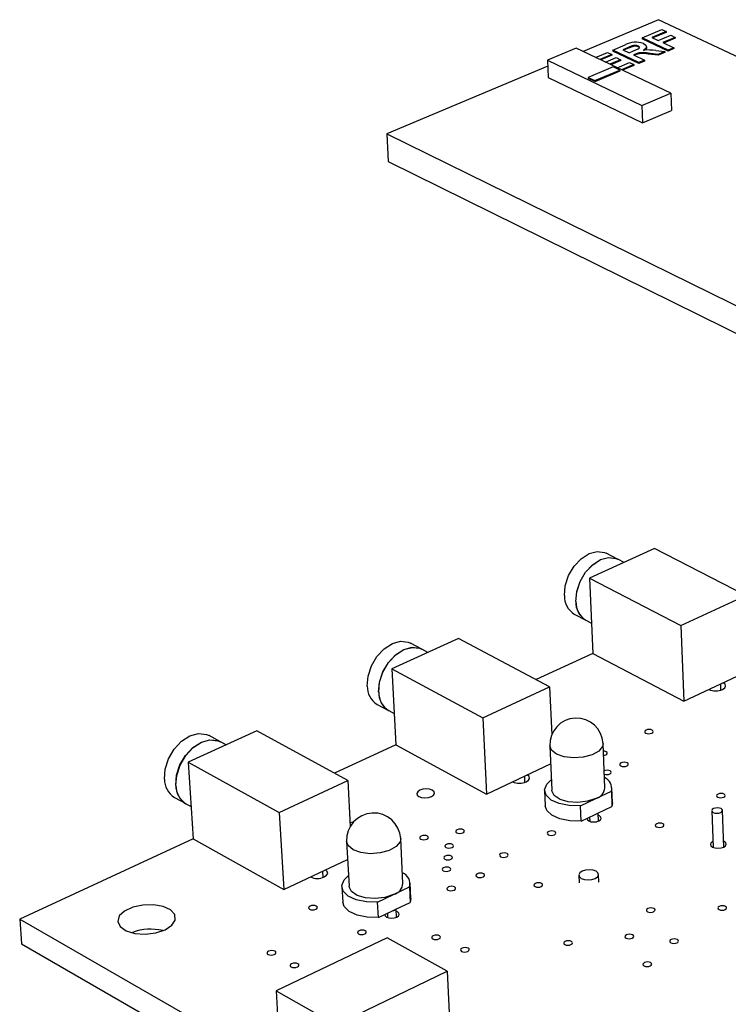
# Model space of a CAD drawing. Extents: x 67 to 205, y 67 to 144.
# Tile 4 of 14: x 67 to 101, y 97 to 144. Entities that reach past the tile are written whole.
import ezdxf

# ---------------------------------------------------------------- set-up
doc = ezdxf.new("R2010")
doc.units = 0
doc.layers.get('0').update_dxf_attribs({"linetype": 'CONTINUOUS'})

msp = doc.modelspace()

# ---------------------------------------------------------------- linework, layer by layer
at = {"color": 7, "linetype": 'CONTINUOUS'}
for p, q in [((97.359, 144.009), (93.721, 142.479)), ((118.232, 134.164), (97.359, 144.009)), ((96.561, 143.135), (97.518, 143.539)), ((97.727, 143.44), (97.041, 143.151)), ((97.728, 143.399), (97.088, 143.129)), ((97.518, 143.539), (97.727, 143.44)), ((97.727, 143.44), (97.728, 143.399)), ((96.561, 143.135), (96.563, 143.094)), ((97.818, 142.54), (96.561, 143.135)), ((97.82, 142.499), (96.563, 143.094)), ((97.041, 143.151), (97.347, 143.006)), ((97.347, 143.006), (97.943, 143.257)), ((98.152, 143.158), (97.557, 142.907)), ((98.154, 143.117), (97.603, 142.885)), ((97.943, 143.257), (98.152, 143.158)), ((98.152, 143.158), (98.154, 143.117)), ((93.396, 142.634), (92.007, 142.05)), ((97.948, 140.462), (93.396, 142.634)), ((95.149, 142.54), (95.742, 142.79)), ((96.405, 141.942), (95.149, 142.54)), ((95.149, 142.54), (95.15, 142.499)), ((96.407, 141.901), (95.15, 142.499)), ((95.861, 142.653), (95.63, 142.555)), ((95.63, 142.555), (95.936, 142.41)), ((95.862, 142.612), (95.676, 142.533)), ((95.861, 142.653), (95.862, 142.612)), ((95.936, 142.41), (96.155, 142.502)), ((96.081, 142.742), (96.082, 142.701)), ((96.377, 142.736), (96.379, 142.695)), ((96.781, 142.669), (96.78, 142.711)), ((97.235, 142.517), (97.655, 142.471)), ((97.655, 142.471), (97.338, 142.337)), ((97.557, 142.907), (98.089, 142.655)), ((97.655, 142.471), (97.657, 142.43)), ((98.089, 142.655), (97.818, 142.54)), ((97.818, 142.54), (97.82, 142.499)), ((98.091, 142.614), (97.82, 142.499)), ((98.089, 142.655), (98.091, 142.614)), ((92.007, 142.05), (92.042, 141.223)), ((92.007, 142.05), (96.558, 139.869)), ((94.322, 142.192), (94.894, 142.433)), ((95.103, 142.333), (94.531, 142.092)), ((95.105, 142.292), (94.578, 142.07)), ((94.805, 141.961), (95.323, 142.18)), ((94.894, 142.433), (95.103, 142.333)), ((95.532, 142.08), (95.014, 141.862)), ((95.533, 142.039), (95.061, 141.839)), ((95.103, 142.333), (95.105, 142.292)), ((95.323, 142.18), (95.532, 142.08)), ((95.532, 142.08), (95.533, 142.039)), ((96.206, 142.336), (96.145, 142.31)), ((96.145, 142.31), (96.677, 142.057)), ((96.208, 142.295), (96.192, 142.288)), ((96.206, 142.336), (96.208, 142.295)), ((96.677, 142.057), (96.405, 141.942)), ((96.679, 142.016), (96.407, 141.901)), ((96.677, 142.057), (96.679, 142.016)), ((97.338, 142.337), (96.852, 142.387)), ((96.852, 142.387), (96.853, 142.346)), ((97.34, 142.296), (96.853, 142.346)), ((97.338, 142.337), (97.34, 142.296)), ((97.657, 142.43), (97.34, 142.296)), ((92.019, 141.763), (84.266, 138.501)), ((95.173, 141.737), (93.97, 141.229)), ((94.296, 141.073), (95.499, 141.582)), ((94.297, 141.031), (95.501, 141.54)), ((95.499, 141.582), (95.173, 141.737)), ((95.369, 141.692), (95.959, 141.942)), ((95.499, 141.582), (95.501, 141.54)), ((96.169, 141.842), (95.579, 141.592)), ((96.171, 141.801), (95.625, 141.57)), ((95.959, 141.942), (96.169, 141.842)), ((96.169, 141.842), (96.171, 141.801)), ((96.405, 141.942), (96.407, 141.901)), ((92.042, 141.223), (96.589, 139.038)), ((93.97, 141.229), (94.296, 141.073)), ((93.97, 141.229), (93.972, 141.187)), ((93.972, 141.187), (94.297, 141.031)), ((94.296, 141.073), (94.297, 141.031)), ((96.558, 139.869), (97.948, 140.462)), ((97.948, 140.462), (97.978, 139.632)), ((96.558, 139.869), (96.589, 139.038)), ((96.589, 139.038), (97.978, 139.632)), ((84.266, 138.501), (105.095, 128.259)), ((84.266, 138.501), (84.333, 137.172)), ((84.333, 137.172), (105.135, 126.896)), ((97.156, 118.508), (94.038, 117.078)), ((95.383, 118), (94.833, 118.285)), ((101.56, 116.242), (97.156, 118.508)), ((95.696, 117.838), (95.389, 117.997)), ((94.038, 117.078), (94.188, 113.449)), ((94.038, 117.078), (98.439, 114.79)), ((98.439, 114.79), (101.56, 116.242)), ((93.299, 115.347), (93.848, 115.059)), ((93.854, 115.057), (94.127, 114.913)), ((98.439, 114.79), (98.573, 111.144)), ((87.713, 114.176), (84.506, 112.705)), ((92.109, 111.845), (87.713, 114.176)), ((85.949, 113.656), (85.4, 113.949)), ((86.241, 113.501), (85.955, 113.653)), ((94.188, 113.449), (91.466, 112.186)), ((94.188, 113.449), (98.573, 111.144)), ((84.506, 112.705), (88.898, 110.351)), ((84.506, 112.705), (84.694, 109.042)), ((98.573, 111.144), (101.662, 112.598)), ((88.898, 110.351), (92.109, 111.845)), ((92.109, 111.845), (92.21, 109.529)), ((99.797, 111.711), (99.797, 111.72)), ((100.367, 111.688), (100.356, 111.983)), ((83.802, 110.99), (84.35, 110.695)), ((84.356, 110.692), (84.617, 110.551)), ((88.898, 110.351), (89.071, 106.67)), ((77.999, 109.719), (74.699, 108.205)), ((82.385, 107.321), (77.999, 109.719)), ((76.246, 109.187), (75.698, 109.488)), ((76.516, 109.039), (76.252, 109.184)), ((84.695, 109.042), (81.743, 107.671)), ((84.694, 109.042), (89.071, 106.67)), ((92.118, 108.994), (92.211, 106.854)), ((94.772, 106.963), (94.684, 109.102)), ((74.699, 108.205), (79.08, 105.783)), ((74.699, 108.205), (74.929, 104.508)), ((89.071, 106.67), (92.156, 108.122)), ((79.08, 105.783), (82.385, 107.321)), ((82.385, 107.321), (82.504, 105.112)), ((90.921, 107.235), (90.908, 107.535)), ((90.333, 107.253), (90.332, 107.264)), ((91.869, 106.839), (91.902, 106.103)), ((95.143, 106.241), (95.113, 106.976)), ((74.032, 106.51), (74.578, 106.206)), ((93.591, 106.099), (94.339, 106.455)), ((94.339, 106.455), (95.086, 106.809)), ((95.086, 106.809), (95.115, 106.073)), ((74.584, 106.203), (74.832, 106.064)), ((93.622, 105.363), (93.591, 106.099)), ((94.432, 105.748), (95.115, 106.073)), ((95.143, 106.241), (95.115, 106.073)), ((100.501, 104.113), (100.439, 105.883)), ((79.08, 105.783), (79.294, 102.067)), ((93.622, 105.363), (94.307, 105.689)), ((94.035, 105.559), (94.044, 105.351)), ((94.307, 105.689), (94.432, 105.748)), ((94.471, 105.369), (94.455, 105.759)), ((99.924, 105.864), (99.987, 104.095)), ((74.929, 104.507), (66.573, 100.628)), ((74.929, 104.508), (79.294, 102.067)), ((85.043, 102.362), (84.932, 104.522)), ((82.326, 104.383), (82.443, 102.223)), ((79.294, 102.067), (82.373, 103.516)), ((80.595, 102.665), (80.595, 102.679)), ((81.204, 102.653), (81.187, 102.958)), ((93.517, 102.755), (93.533, 102.385)), ((94.481, 102.425), (94.466, 102.795)), ((82.096, 102.203), (82.137, 101.46)), ((84.589, 101.825), (85.357, 102.19)), ((85.357, 102.19), (85.395, 101.447)), ((85.428, 101.637), (85.39, 102.379)), ((83.819, 101.459), (84.589, 101.825)), ((85.428, 101.637), (85.395, 101.447)), ((83.859, 100.716), (83.819, 101.459)), ((84.692, 101.112), (85.395, 101.447)), ((83.859, 100.716), (84.563, 101.051)), ((84.293, 100.922), (84.304, 100.707)), ((84.563, 101.051), (84.692, 101.112)), ((84.737, 100.73), (84.717, 101.124)), ((66.573, 100.628), (77.347, 94.441)), ((66.573, 100.628), (66.658, 99.441)), ((84.28, 99.739), (78.933, 97.185)), ((87.167, 98.127), (84.28, 99.739)), ((66.658, 99.441), (77.634, 93.116)), ((81.816, 95.547), (87.167, 98.127)), ((87.167, 98.127), (87.353, 94.352)), ((78.933, 97.185), (81.816, 95.547)), ((78.933, 97.185), (79.017, 95.74))]:
    msp.add_line(p, q, dxfattribs=at)
for points in [[(96.081, 142.742), (95.956, 142.693), (95.861, 142.653)], [(96.082, 142.701), (95.958, 142.652), (95.862, 142.612)], [(96.155, 142.502), (96.383, 142.607), (96.424, 142.639), (96.439, 142.674), (96.421, 142.708), (96.377, 142.736)], [(96.44, 142.633), (96.44, 142.633), (96.423, 142.667), (96.379, 142.695)], [(96.638, 142.856), (96.751, 142.777), (96.776, 142.682), (96.724, 142.609), (96.629, 142.543)], [(96.77, 142.669), (96.778, 142.641), (96.726, 142.567), (96.631, 142.502)], [(92.823, 116.241), (92.865, 116.717), (93.026, 117.202), (93.288, 117.65), (93.628, 118.015), (94.01, 118.262), (94.398, 118.367), (94.753, 118.32), (94.833, 118.285)], [(93.373, 115.954), (93.415, 116.43), (93.576, 116.916), (93.839, 117.364), (94.178, 117.73), (94.561, 117.977), (94.949, 118.082), (95.304, 118.035), (95.383, 118)], [(93.378, 115.951), (93.421, 116.427), (93.581, 116.913), (93.844, 117.361), (94.184, 117.727), (94.566, 117.974), (94.954, 118.08), (95.309, 118.032), (95.389, 117.997)], [(83.323, 111.879), (83.362, 112.36), (83.523, 112.851), (83.79, 113.305), (84.137, 113.677), (84.53, 113.93), (84.93, 114.039), (85.297, 113.994), (85.4, 113.949)], [(83.871, 111.583), (83.911, 112.065), (84.072, 112.557), (84.34, 113.011), (84.687, 113.383), (85.079, 113.637), (85.479, 113.746), (85.846, 113.702), (85.949, 113.656)], [(83.877, 111.581), (83.916, 112.062), (84.078, 112.554), (84.345, 113.008), (84.692, 113.38), (85.085, 113.634), (85.485, 113.743), (85.852, 113.699), (85.955, 113.653)], [(100.438, 111.716), (100.546, 111.79), (100.59, 111.877), (100.564, 111.964), (100.472, 112.038)], [(97.03, 109.608), (97.078, 109.642), (97.098, 109.681), (97.087, 109.72), (97.047, 109.753), (96.983, 109.775), (96.906, 109.783), (96.827, 109.775), (96.758, 109.753), (96.71, 109.72), (96.69, 109.681), (96.701, 109.642), (96.741, 109.608), (96.805, 109.586), (96.882, 109.579), (96.961, 109.586), (97.03, 109.608)], [(73.55, 107.391), (73.586, 107.877), (73.748, 108.375), (74.02, 108.836), (74.375, 109.214), (74.778, 109.473), (75.19, 109.587), (75.57, 109.545), (75.698, 109.488)], [(74.097, 107.087), (74.133, 107.574), (74.295, 108.072), (74.567, 108.533), (74.923, 108.912), (75.326, 109.172), (75.738, 109.286), (76.118, 109.244), (76.246, 109.187)], [(74.103, 107.084), (74.139, 107.571), (74.301, 108.069), (74.573, 108.53), (74.928, 108.909), (75.332, 109.168), (75.743, 109.283), (76.123, 109.241), (76.252, 109.184)], [(94.821, 108.566), (94.87, 108.599), (94.89, 108.638), (94.879, 108.678), (94.839, 108.711), (94.775, 108.733), (94.699, 108.741)], [(94.707, 108.537), (94.752, 108.543), (94.821, 108.566)], [(95.007, 107.636), (95.056, 107.67), (95.076, 107.709), (95.065, 107.749), (95.025, 107.782), (94.961, 107.805), (94.883, 107.813), (94.803, 107.805), (94.738, 107.784)], [(95.831, 108.027), (95.88, 108.06), (95.9, 108.1), (95.889, 108.139), (95.849, 108.172), (95.785, 108.195), (95.707, 108.203), (95.628, 108.195), (95.558, 108.172), (95.51, 108.139), (95.49, 108.1), (95.5, 108.06), (95.541, 108.027), (95.605, 108.004), (95.683, 107.997), (95.762, 108.004), (95.831, 108.027)], [(90.981, 107.259), (91.092, 107.335), (91.139, 107.424), (91.116, 107.514), (91.025, 107.59)], [(93.591, 106.099), (93.059, 106.11), (92.573, 106.208), (92.188, 106.382), (91.945, 106.614), (91.87, 106.877), (91.97, 107.143), (92.189, 107.352)], [(86.411, 106.548), (86.514, 106.618), (86.558, 106.7), (86.538, 106.781), (86.456, 106.851), (86.325, 106.897), (86.165, 106.913), (86.001, 106.897), (85.856, 106.851), (85.754, 106.781), (85.709, 106.7), (85.729, 106.618), (85.811, 106.548), (85.942, 106.502), (86.102, 106.486), (86.267, 106.502), (86.411, 106.548)], [(94.339, 106.455), (93.935, 106.321), (93.47, 106.266), (93.008, 106.299), (92.611, 106.414), (92.334, 106.597), (92.214, 106.821), (92.211, 106.854)], [(100.5, 106.522), (100.548, 106.556), (100.568, 106.596), (100.557, 106.635), (100.515, 106.669), (100.451, 106.692), (100.373, 106.7), (100.293, 106.692), (100.224, 106.669), (100.175, 106.635), (100.155, 106.596), (100.167, 106.556), (100.208, 106.522), (100.273, 106.5), (100.351, 106.492), (100.431, 106.5), (100.5, 106.522)], [(93.622, 105.363), (93.09, 105.374), (92.605, 105.472), (92.22, 105.646), (91.977, 105.878), (91.902, 106.103)], [(99.99, 105.782), (100.071, 105.753), (100.168, 105.744), (100.268, 105.753), (100.354, 105.782), (100.414, 105.824), (100.439, 105.873), (100.425, 105.923), (100.373, 105.965), (100.293, 105.993), (100.195, 106.003), (100.096, 105.993), (100.01, 105.965), (99.95, 105.923), (99.925, 105.873), (99.939, 105.824), (99.99, 105.782)], [(93.912, 105.501), (93.911, 105.494), (93.929, 105.428), (93.996, 105.372), (94.102, 105.335), (94.231, 105.322), (94.363, 105.335), (94.478, 105.372)], [(94.478, 105.372), (94.559, 105.428), (94.593, 105.494), (94.575, 105.56), (94.508, 105.616), (94.46, 105.637)], [(82.673, 105.326), (82.63, 105.318), (82.495, 105.276)], [(87.931, 104.8), (87.98, 104.834), (88.002, 104.874), (87.992, 104.915), (87.952, 104.949), (87.888, 104.972), (87.809, 104.98), (87.729, 104.972), (87.658, 104.949), (87.609, 104.915), (87.587, 104.874), (87.597, 104.834), (87.637, 104.8), (87.701, 104.777), (87.779, 104.769), (87.86, 104.777), (87.931, 104.8)], [(97.548, 105.089), (97.597, 105.124), (97.617, 105.164), (97.606, 105.204), (97.564, 105.238), (97.5, 105.261), (97.421, 105.269), (97.341, 105.261), (97.271, 105.238), (97.223, 105.204), (97.202, 105.164), (97.213, 105.124), (97.255, 105.089), (97.319, 105.067), (97.398, 105.059), (97.478, 105.067), (97.548, 105.089)], [(86.195, 104.494), (86.245, 104.528), (86.266, 104.568), (86.257, 104.609), (86.217, 104.643), (86.153, 104.666), (86.074, 104.674), (85.994, 104.666), (85.923, 104.643), (85.873, 104.609), (85.851, 104.568), (85.861, 104.528), (85.901, 104.494), (85.965, 104.471), (86.043, 104.463), (86.124, 104.471), (86.195, 104.494)], [(92.339, 104.709), (92.388, 104.743), (92.409, 104.783), (92.398, 104.824), (92.358, 104.858), (92.293, 104.88), (92.215, 104.888), (92.135, 104.88), (92.064, 104.858), (92.015, 104.824), (91.994, 104.783), (92.004, 104.743), (92.045, 104.709), (92.109, 104.686), (92.188, 104.678), (92.268, 104.686), (92.339, 104.709)], [(87.407, 104.095), (87.457, 104.129), (87.478, 104.169), (87.468, 104.21), (87.428, 104.244), (87.364, 104.267), (87.286, 104.275), (87.205, 104.267), (87.134, 104.244), (87.084, 104.21), (87.062, 104.169), (87.072, 104.129), (87.113, 104.095), (87.177, 104.072), (87.255, 104.064), (87.336, 104.072), (87.407, 104.095)], [(99.977, 104.385), (99.891, 104.324), (99.854, 104.249), (99.876, 104.174), (99.952, 104.111), (100.073, 104.068), (100.219, 104.054), (100.368, 104.068), (100.497, 104.111)], [(100.497, 104.111), (100.587, 104.174), (100.624, 104.249), (100.602, 104.324), (100.525, 104.387), (100.491, 104.403)], [(87.355, 103.525), (87.405, 103.559), (87.427, 103.6), (87.417, 103.64), (87.377, 103.675), (87.312, 103.698), (87.234, 103.706), (87.153, 103.698), (87.082, 103.675), (87.032, 103.64), (87.01, 103.6), (87.02, 103.559), (87.061, 103.525), (87.125, 103.502), (87.203, 103.494), (87.284, 103.502), (87.355, 103.525)], [(90.04, 103.648), (90.089, 103.683), (90.111, 103.723), (90.1, 103.764), (90.06, 103.798), (89.995, 103.821), (89.917, 103.829), (89.836, 103.821), (89.765, 103.798), (89.716, 103.764), (89.694, 103.723), (89.705, 103.683), (89.745, 103.648), (89.809, 103.625), (89.888, 103.617), (89.969, 103.625), (90.04, 103.648)], [(87.276, 102.969), (87.326, 103.003), (87.347, 103.044), (87.337, 103.084), (87.297, 103.119), (87.233, 103.142), (87.154, 103.15), (87.073, 103.142), (87.002, 103.119), (86.952, 103.084), (86.93, 103.044), (86.94, 103.003), (86.98, 102.969), (87.045, 102.946), (87.123, 102.937), (87.205, 102.946), (87.276, 102.969)], [(81.25, 102.673), (81.365, 102.751), (81.416, 102.843), (81.395, 102.935), (81.305, 103.013)], [(83.819, 101.459), (83.279, 101.471), (82.79, 101.572), (82.405, 101.751), (82.165, 101.989), (82.097, 102.259), (82.207, 102.533), (82.415, 102.734)], [(88.905, 102.674), (88.955, 102.709), (88.977, 102.75), (88.966, 102.79), (88.926, 102.825), (88.861, 102.848), (88.783, 102.856), (88.702, 102.848), (88.631, 102.825), (88.58, 102.79), (88.559, 102.75), (88.569, 102.709), (88.61, 102.674), (88.674, 102.651), (88.753, 102.643), (88.834, 102.651), (88.905, 102.674)], [(94.347, 102.946), (94.2, 102.998), (94.021, 103.016), (93.838, 102.998), (93.678, 102.946), (93.566, 102.868), (93.518, 102.775), (93.543, 102.683), (93.636, 102.604), (93.783, 102.552), (93.962, 102.534), (94.145, 102.552), (94.305, 102.604), (94.418, 102.683), (94.465, 102.775), (94.44, 102.868), (94.347, 102.946)], [(84.589, 101.825), (84.175, 101.687), (83.701, 101.631), (83.234, 101.665), (82.835, 101.784), (82.56, 101.971), (82.445, 102.203), (82.443, 102.223)], [(87.508, 102.037), (87.558, 102.072), (87.58, 102.113), (87.569, 102.154), (87.529, 102.188), (87.464, 102.212), (87.386, 102.22), (87.304, 102.212), (87.233, 102.188), (87.183, 102.154), (87.161, 102.113), (87.171, 102.072), (87.212, 102.037), (87.276, 102.014), (87.355, 102.006), (87.436, 102.014), (87.508, 102.037)], [(91.702, 102.208), (91.752, 102.243), (91.773, 102.284), (91.762, 102.325), (91.721, 102.359), (91.657, 102.383), (91.578, 102.391), (91.497, 102.383), (91.426, 102.359), (91.376, 102.325), (91.355, 102.284), (91.365, 102.243), (91.406, 102.208), (91.471, 102.185), (91.55, 102.177), (91.631, 102.185), (91.702, 102.208)], [(73.577, 100.124), (73.904, 100.34), (74.067, 100.595), (74.044, 100.853), (73.839, 101.081), (73.479, 101.247), (73.013, 101.33), (72.504, 101.318), (72.019, 101.213), (71.625, 101.029), (71.374, 100.79), (71.301, 100.529), (71.415, 100.281), (71.702, 100.08), (72.123, 99.952), (72.621, 99.916), (73.129, 99.976), (73.577, 100.124)], [(80.842, 101.116), (80.893, 101.151), (80.916, 101.192), (80.907, 101.233), (80.867, 101.268), (80.802, 101.291), (80.723, 101.3), (80.642, 101.291), (80.57, 101.268), (80.519, 101.233), (80.496, 101.192), (80.505, 101.151), (80.545, 101.116), (80.609, 101.093), (80.688, 101.084), (80.77, 101.093), (80.842, 101.116)], [(83.859, 100.716), (83.319, 100.727), (82.83, 100.828), (82.445, 101.007), (82.205, 101.245), (82.137, 101.46)], [(97.121, 100.995), (97.17, 101.03), (97.191, 101.071), (97.179, 101.112), (97.138, 101.147), (97.072, 101.17), (96.993, 101.179), (96.911, 101.17), (96.841, 101.147), (96.791, 101.112), (96.771, 101.071), (96.782, 101.03), (96.824, 100.995), (96.889, 100.971), (96.968, 100.963), (97.05, 100.971), (97.121, 100.995)], [(100.569, 101.1), (100.618, 101.135), (100.638, 101.176), (100.626, 101.218), (100.584, 101.252), (100.518, 101.276), (100.439, 101.284), (100.358, 101.276), (100.287, 101.252), (100.238, 101.218), (100.218, 101.176), (100.23, 101.135), (100.272, 101.1), (100.338, 101.077), (100.417, 101.069), (100.498, 101.077), (100.569, 101.1)], [(84.169, 100.863), (84.168, 100.857), (84.184, 100.789), (84.25, 100.731), (84.356, 100.693), (84.487, 100.679), (84.621, 100.693), (84.739, 100.731)], [(84.739, 100.731), (84.823, 100.789), (84.859, 100.857), (84.843, 100.925), (84.777, 100.982), (84.723, 101.006)], [(83.201, 99.925), (83.252, 99.96), (83.275, 100.002), (83.265, 100.043), (83.225, 100.078), (83.16, 100.102), (83.081, 100.11), (82.999, 100.102), (82.927, 100.078), (82.876, 100.043), (82.853, 100.002), (82.863, 99.96), (82.903, 99.925), (82.968, 99.902), (83.047, 99.893), (83.129, 99.902), (83.201, 99.925)], [(86.778, 99.683), (86.829, 99.718), (86.851, 99.76), (86.841, 99.801), (86.8, 99.836), (86.735, 99.86), (86.656, 99.868), (86.574, 99.86), (86.502, 99.836), (86.451, 99.801), (86.429, 99.76), (86.439, 99.718), (86.48, 99.683), (86.545, 99.659), (86.624, 99.651), (86.706, 99.659), (86.778, 99.683)], [(96.091, 99.723), (96.141, 99.758), (96.162, 99.8), (96.15, 99.841), (96.109, 99.877), (96.043, 99.9), (95.963, 99.908), (95.882, 99.9), (95.811, 99.877), (95.761, 99.841), (95.74, 99.8), (95.751, 99.758), (95.793, 99.723), (95.859, 99.7), (95.938, 99.691), (96.02, 99.7), (96.091, 99.723)], [(88.165, 99.082), (88.215, 99.117), (88.237, 99.159), (88.227, 99.201), (88.186, 99.236), (88.121, 99.26), (88.041, 99.268), (87.959, 99.26), (87.888, 99.236), (87.837, 99.201), (87.815, 99.159), (87.825, 99.117), (87.866, 99.082), (87.931, 99.058), (88.011, 99.05), (88.093, 99.058), (88.165, 99.082)], [(93.138, 99.413), (93.188, 99.448), (93.209, 99.49), (93.198, 99.532), (93.157, 99.567), (93.092, 99.59), (93.012, 99.599), (92.93, 99.59), (92.859, 99.567), (92.809, 99.532), (92.787, 99.49), (92.798, 99.448), (92.84, 99.413), (92.905, 99.389), (92.985, 99.381), (93.067, 99.389), (93.138, 99.413)], [(98.248, 99.5), (98.297, 99.535), (98.318, 99.577), (98.306, 99.619), (98.265, 99.654), (98.199, 99.677), (98.119, 99.686), (98.037, 99.677), (97.966, 99.654), (97.917, 99.619), (97.896, 99.577), (97.908, 99.535), (97.95, 99.5), (98.015, 99.477), (98.095, 99.468), (98.177, 99.477), (98.248, 99.5)], [(78.842, 98.935), (78.894, 98.97), (78.917, 99.012), (78.908, 99.054), (78.868, 99.089), (78.803, 99.113), (78.724, 99.121), (78.642, 99.113), (78.569, 99.089), (78.518, 99.054), (78.494, 99.012), (78.504, 98.97), (78.543, 98.935), (78.608, 98.911), (78.687, 98.903), (78.77, 98.911), (78.842, 98.935)], [(79.952, 98.335), (80.004, 98.371), (80.027, 98.413), (80.018, 98.455), (79.978, 98.49), (79.913, 98.514), (79.833, 98.522), (79.751, 98.514), (79.678, 98.49), (79.627, 98.455), (79.604, 98.413), (79.613, 98.371), (79.653, 98.335), (79.718, 98.312), (79.797, 98.303), (79.88, 98.312), (79.952, 98.335)], [(96.958, 98.385), (97.008, 98.42), (97.029, 98.462), (97.017, 98.504), (96.976, 98.54), (96.91, 98.563), (96.829, 98.572), (96.748, 98.563), (96.676, 98.54), (96.626, 98.504), (96.606, 98.462), (96.617, 98.42), (96.659, 98.385), (96.725, 98.361), (96.805, 98.353), (96.887, 98.361), (96.958, 98.385)]]:
    msp.add_lwpolyline(points, dxfattribs=at)
at = {"color": 8, "linetype": 'CONTINUOUS'}
for points in [[(92.437, 108.596), (92.195, 108.791), (92.118, 108.994)], [(94.684, 109.102), (94.659, 108.962), (94.482, 108.738), (94.158, 108.556), (93.732, 108.442), (93.261, 108.409), (92.808, 108.463), (92.437, 108.596)], [(84.932, 104.522), (84.903, 104.363), (84.716, 104.133), (84.382, 103.946), (83.946, 103.828), (83.467, 103.794), (83.009, 103.85), (82.636, 103.987)], [(82.636, 103.987), (82.398, 104.188), (82.326, 104.383)]]:
    msp.add_lwpolyline(points, dxfattribs=at)
at = {"color": 7, "linetype": 'CONTINUOUS'}
for centre, radius, start, end in [((96.262, 141.851), 1.073, 69.481, 118.9605), ((96.222, 142.363), 0.404, 67.4281, 110.4494), ((96.224, 142.322), 0.404, 67.425, 110.4522), ((96.82, 139.915), 2.635, 80.9383, 94.1598), ((96.605, 141.406), 1.012, 75.8907, 113.2244), ((96.606, 141.365), 1.012, 75.8888, 113.2277), ((93.818, 116.197), 0.996, 177.4459, 238.581), ((94.367, 115.909), 0.996, 177.3941, 238.5621), ((94.373, 115.906), 0.996, 177.3936, 238.5619), ((84.331, 111.849), 1.009, 178.3182, 238.3584), ((84.879, 111.553), 1.008, 178.2669, 238.3413), ((84.885, 111.55), 1.008, 178.2664, 238.3412), ((100.113, 112.455), 0.808, 246.2811, 293.724), ((93.401, 109.047), 1.284, 2.4515, 182.3611), ((74.572, 107.377), 1.022, 179.2188, 238.0704), ((94.86, 107.975), 0.369, 251.869, 293.5508), ((94.537, 106.939), 0.564, 346.6919, 67.641), ((75.119, 107.072), 1.022, 179.168, 238.0551), ((75.124, 107.069), 1.022, 179.1675, 238.0549), ((90.651, 107.997), 0.809, 245.9526, 294.0524), ((94.196, 107.014), 0.578, 284.3271, 354.8808), ((83.629, 104.45), 1.305, 3.1547, 182.9302), ((94.273, 105.921), 0.235, 278.2649, 312.6399), ((80.915, 103.41), 0.81, 245.6137, 294.3914), ((84.805, 102.341), 0.572, 344.67, 68.3058), ((84.437, 102.414), 0.608, 284.4871, 355.062), ((84.527, 101.294), 0.245, 278.5184, 312.3864), ((72.887, 97.618), 2.536, 76.8685, 110.2278)]:
    msp.add_arc(centre, radius, start, end, dxfattribs=at)

doc.saveas('drawing.dxf')
